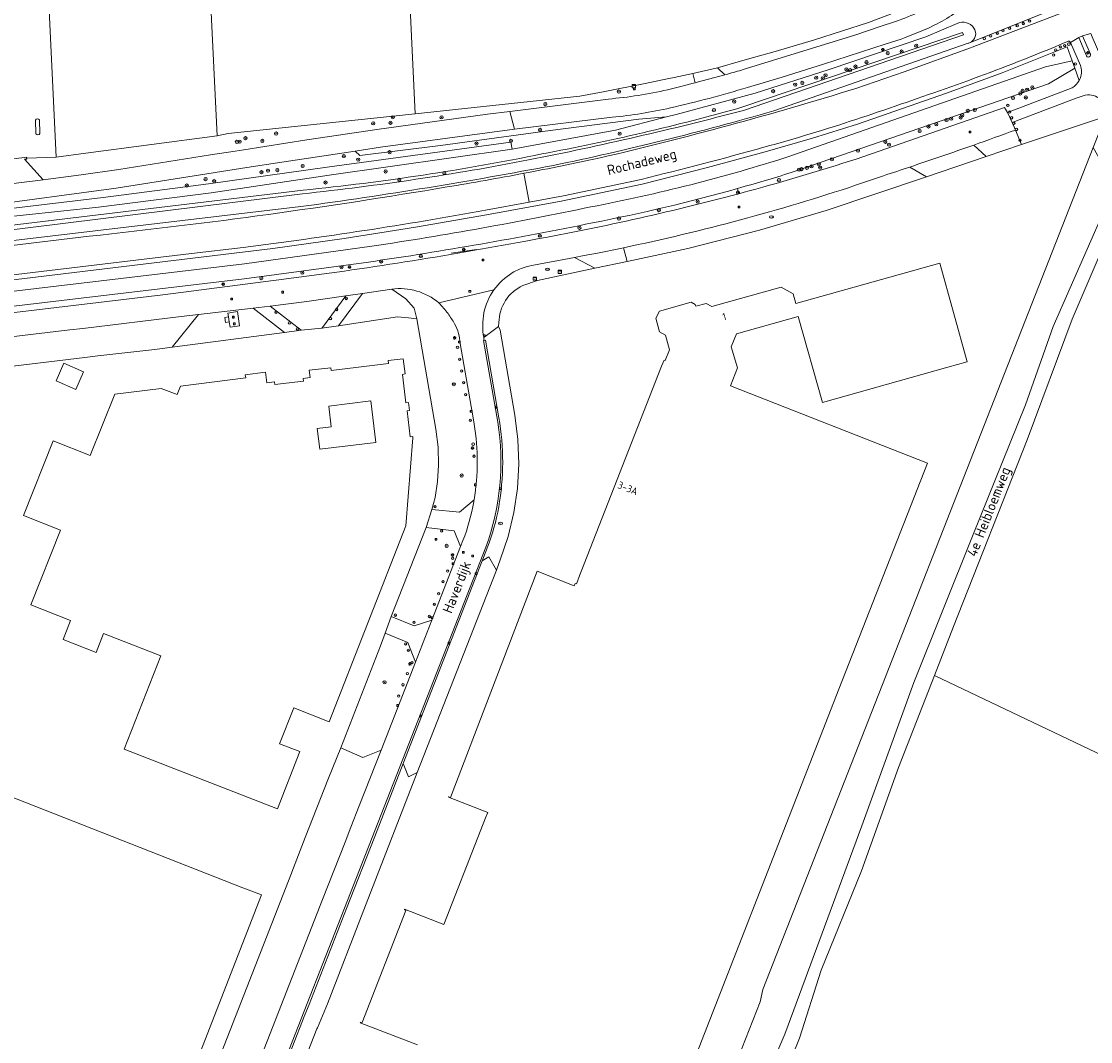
# Model space of a CAD drawing. Header units: metres. Extents: x 168032 to 180145, y 382923 to 399665.
# Tile 6 of 256: x 177792 to 178059, y 384658 to 384913. Entities that reach past the tile are written whole.
import ezdxf
from ezdxf.enums import TextEntityAlignment as Align

# ---------------------------------------------------------------- set-up
doc = ezdxf.new("R2010")
doc.units = ezdxf.units.M
doc.layers.get('0').update_dxf_attribs({"color": 8, "lineweight": 18})
for name, color, linetype, lineweight in [('B-WE-GR-BEPLANTING_CULTUUR_BODEMBEDEKKER-GV', 8, 'Continuous', 18), ('B-WE-GR-BEPLANTING_CULTUUR_BOSPLANTSOEN-GV', 8, 'Continuous', 18), ('B-WE-GR-BEPLANTING_CULTUUR_HEESTERS-GV', 8, 'Continuous', 18), ('B-WE-GR-BOOM-S', 8, 'Continuous', 18), ('B-WE-GR-BOS_GEMENGD-GV', 8, 'Continuous', 18), ('B-WE-GR-BOS_NAALD-GV', 8, 'Continuous', 18), ('B-WE-GR-BOUWLAND-GV', 8, 'Continuous', 18), ('B-WE-IE-TERREINAFSCHEIDING_KUNSTMATIG_HEKWERK-G', 8, 'IE-TERREINAFSCHEIDING-KUNSTMATIG', 18), ('B-WE-KL-DATA-S', 8, 'Continuous', 18), ('B-WE-KL-ET_KAST-S', 8, 'Continuous', 18), ('B-WE-KL-ET_LS_OV_LICHTMAST-S', 8, 'Continuous', 18), ('B-WE-KL-WATER-S', 8, 'Continuous', 18), ('B-WE-OG-BEBOUWING-GV', 8, 'Continuous', 18), ('B-WE-OG-BEBOUWING-T18', 8, 'Continuous', 18), ('B-WE-OG-TERREIN_CULTUURSCHEIDING-GV', 8, 'Continuous', 18), ('B-WE-OG-TERREIN_ERF-GV', 8, 'Continuous', 18), ('B-WE-OG-TOPOGRAFIE-T18', 8, 'Continuous', 18), ('B-WE-OG-WATER_GREPPEL-GV', 8, 'Continuous', 18), ('B-WE-RI-GWA_KOLK-S', 8, 'Continuous', 18), ('B-WE-RI-GWA_RIOOLPUT-S', 8, 'Continuous', 18), ('B-WE-VH-VERHARDING_ASFALT-GV', 8, 'Continuous', 18), ('B-WE-VH-VERHARDING_BETON-GV', 8, 'Continuous', 18), ('B-WE-VH-VERHARDING_BETONSTRAATSTEEN-GV', 8, 'Continuous', 18), ('B-WE-VH-VERHARDING_FUNDERING_ZAND-GV', 8, 'Continuous', 18), ('B-WE-VW-AFSLUITPAAL-S', 8, 'Continuous', 18)]:
    doc.layers.add(name, color=color, linetype=linetype, lineweight=lineweight)
doc.styles.add('NLCS-ISO', font='NLCS-ISO.ttf')
doc.styles.add('NLCS-ISO-M200-T18', font='NLCS-ISO.ttf', dxfattribs={"height": 0.36})
doc.linetypes.add('IE-TERREINAFSCHEIDING-KUNSTMATIG', pattern='A,4,[82,NLCS.SHX,S=0.75,R=90,X=0,Y=0],4,-2', length=10)

# ---------------------------------------------------------------- blocks, each defined once
blk = doc.blocks.new('SKL-DATA_SIGNAAL_CAIKAST-SO')
at = {"color": 0, "linetype": 'ByBlock', "lineweight": 18}
for points in [[(-2, 2), (2, 2), (2, 1.68), (-2, 1.68)], [(-2, 1.52), (2, 1.52), (2, -2), (-2, -2)]]:
    blk.add_lwpolyline(points, close=True, dxfattribs=at)
at = {"color": 0, "linetype": 'ByBlock', "lineweight": 18, "style": 'NLCS-ISO'}
blk.add_text('cai', height=1.5, dxfattribs=at).set_placement((0, 0), align=Align.MIDDLE_CENTER)
blk = doc.blocks.new('SKL-ET_KAST_ELEKTRA-SO')
at = {"color": 0, "linetype": 'ByBlock', "lineweight": 18}
for points in [[(-2, 2), (2, 2), (2, 1.68), (-2, 1.68)], [(-2, 1.52), (2, 1.52), (2, -2), (-2, -2)]]:
    blk.add_lwpolyline(points, close=True, dxfattribs=at)
at = {"color": 0, "linetype": 'ByBlock', "lineweight": 18, "style": 'NLCS-ISO'}
blk.add_text('et', height=1.5, dxfattribs=at).set_placement((0, 0), align=Align.MIDDLE_CENTER)
blk = doc.blocks.new('SKL-ET_OV_LICHTMAST-SO')
at = {"color": 0, "linetype": 'ByBlock', "lineweight": 18}
for points in [[(-1.2, 0), (-2, 0)], [(-1.4, 1.4), (-0.9, 0.9)], [(0, 2), (0, 1.2)], [(0.9, 0.9), (1.4, 1.4)], [(2, 0), (1.2, 0)], [(-1.4, -1.4), (-0.9, -0.9)], [(0, -1.2), (0, -2)], [(0.9, -0.9), (1.4, -1.4)]]:
    blk.add_lwpolyline(points, dxfattribs=at)
blk.add_circle((0, 0), 1, dxfattribs=at)
blk = doc.blocks.new('SVW-AFSLUITPAAL-SO')
at = {"lineweight": 18}
blk.add_circle((0, 0), 1.5, dxfattribs=at)
at = {"lineweight": 18, "style": 'NLCS-ISO'}
blk.add_text('af', height=1.8, dxfattribs=at).set_placement((0, 0), align=Align.MIDDLE_CENTER)
blk = doc.blocks.new('SRI-KOLK-SO')
at = {"color": 0, "linetype": 'ByBlock', "lineweight": 18}
blk.add_lwpolyline([(-1.125, -1.125), (1.125, -1.125), (1.125, 1.125), (-1.125, 1.125)], close=True, dxfattribs=at)
at = {"color": 0, "linetype": 'ByBlock', "lineweight": 18, "style": 'NLCS-ISO'}
blk.add_text('k', height=1.5, dxfattribs=at).set_placement((0, 0), align=Align.MIDDLE_CENTER)
blk = doc.blocks.new('SKL-WATER_BRANDKRAAN_BRANDPUT-SO')
at = {"color": 0, "linetype": 'ByBlock', "lineweight": 18}
blk.add_ellipse((0, 0), major_axis=(2.5, 0), ratio=0.54, dxfattribs=at)
at = {"color": 0, "linetype": 'ByBlock', "lineweight": 18, "style": 'NLCS-ISO'}
blk.add_text('bk', height=1.5, dxfattribs=at).set_placement((0.2, 0), align=Align.MIDDLE_CENTER)
blk = doc.blocks.new('SRI-PUT_INSPECTIEPUT_RIOOLPUT-SO')
at = {"color": 0, "linetype": 'ByBlock', "lineweight": 18}
blk.add_lwpolyline([(-1.1, -1.1), (1.1, -1.1), (1.1, 1.1), (-1.1, 1.1)], close=True, dxfattribs=at)
at = {"color": 0, "linetype": 'ByBlock', "lineweight": 18, "style": 'NLCS-ISO'}
blk.add_text('r', height=1.5, dxfattribs=at).set_placement((0, 0.3), align=Align.MIDDLE_CENTER)
blk = doc.blocks.new('SGR-BOOM_01-SO')
at = {"linetype": 'ByBlock', "lineweight": 18}
h = blk.add_hatch(color=0, dxfattribs=at)
h.dxf.hatch_style = 1
edge = h.paths.add_edge_path()
edge.add_arc((0, 0), 0.25, 0, 360)
at = {"color": 0, "linetype": 'ByBlock', "lineweight": 18}
for radius in [2, 0.25]:
    blk.add_circle((0, 0), radius, dxfattribs=at)

msp = doc.modelspace()

# ---------------------------------------------------------------- linework, layer by layer
at = {"layer": 'B-WE-GR-BEPLANTING_CULTUUR_BODEMBEDEKKER-GV', "flags": 128}
for points in [[(177877.034, 384844.971), (177872.838, 384844.351), (177867, 384836.484), (177866.848, 384836.279), (177871.05, 384836.908)], [(177854.004, 384841.828), (177849.771, 384841.323), (177857.556, 384835.253), (177861.733, 384835.8)], [(177901.474, 384781.888), (177899.856, 384785.826), (177892.852, 384786.579), (177884.18, 384764.406), (177889.894, 384762.133), (177894.294, 384763.528)], [(177890.208, 384753.079), (177888.283, 384757.939), (177882.619, 384760.266), (177881.457, 384757.154), (177871.588, 384731.656), (177877.1, 384729.326), (177881.62, 384731.119)]]:
    msp.add_lwpolyline(points, close=True, dxfattribs=at)
at = {"layer": 'B-WE-GR-BEPLANTING_CULTUUR_BODEMBEDEKKER-GV'}
for points in [[(177896.037, 384842.612, 0.2114372), (177884.282, 384846.043)], [(177898.321, 384839.927, 0.0374062), (177896.037, 384842.612)], [(177899.96, 384837.362, 0.0314449), (177898.321, 384839.927)], [(177901.35, 384832.512, 0.1145655), (177899.96, 384837.362)], [(177904.815, 384793.528, 0.0823825), (177904.853, 384812.358)]]:
    msp.add_lwpolyline(points, format="xyb", dxfattribs=at)
at = {"layer": 'B-WE-GR-BEPLANTING_CULTUUR_BODEMBEDEKKER-GV', "flags": 128}
for points in [[(177884.282, 384846.043), (177887.843, 384843.597), (177889.9, 384841.265), (177890.57, 384838.6), (177895.272, 384811.14), (177895.833, 384806.649), (177895.964, 384802.126), (177895.7, 384798.112), (177895.097, 384794.135), (177894.257, 384791.094), (177901.195, 384790.448), (177904.815, 384793.528)], [(177904.853, 384812.358), (177904.66, 384813.471), (177901.35, 384832.512)]]:
    msp.add_lwpolyline(points, dxfattribs=at)
at = {"layer": 'B-WE-GR-BEPLANTING_CULTUUR_BOSPLANTSOEN-GV', "flags": 128}
for points in [[(178025.289, 384912.282), (178017.442, 384908.964), (177993.101, 384900.689), (177974.912, 384894.857), (177955.213, 384889.587), (177952.813, 384888.966), (177940.107, 384885.677), (177914.339, 384880.931), (177868.662, 384874.432), (177839.314, 384870.013), (177811.234, 384866.449), (177782.977, 384863.49), (177689.751, 384852.822), (177650.684, 384848.224)], [(177972.026, 384890.605), (178026.837, 384909.435), (178026.543, 384909.976), (177971.843, 384891.456)], [(177971.843, 384891.456), (178026.543, 384909.976), (178026.837, 384909.435), (177972.026, 384890.605)], [(177979.532, 384890.478), (178028.028, 384907.329)], [(178055.7, 384898.09), (178054.57, 384901.144), (178047.979, 384897.241), (177983.836, 384875.098)], [(178037.835, 384890.035), (178053.915, 384896.23)], [(178000.037, 384878.468), (178037.015, 384891.29), (178037.835, 384890.035)], [(177862.224, 384870.714), (177735.071, 384855.399), (177715.062, 384854.494), (177697.869, 384852.126), (177680.578, 384848.363), (177652.574, 384845.411), (177652.717, 384844.422), (177681.301, 384847.434), (177695.998, 384848.149), (177721.713, 384851.261), (177735.051, 384854.073), (177862.03, 384869.816)], [(177862.03, 384869.816), (177735.051, 384854.073), (177721.713, 384851.261), (177695.998, 384848.149), (177681.301, 384847.434), (177652.717, 384844.422), (177652.574, 384845.411), (177680.578, 384848.363), (177697.869, 384852.126), (177715.062, 384854.494), (177735.071, 384855.399), (177862.224, 384870.714)], [(177970.49, 384871.125), (177970.834, 384869.828), (177972.13, 384870.173), (177973.424, 384870.522)], [(177651.566, 384841.767), (177861.661, 384866.613)]]:
    msp.add_lwpolyline(points, dxfattribs=at)
at = {"layer": 'B-WE-GR-BEPLANTING_CULTUUR_BOSPLANTSOEN-GV'}
for points in [[(178029.417, 384911.129, 0.368407), (178025.289, 384912.282)], [(178028.364, 384907.443, 0.478977), (178029.417, 384911.129)], [(178028.028, 384907.329, 0.0356496), (178028.364, 384907.443)], [(178053.915, 384896.23, 0.1429259), (178055.7, 384898.09)], [(177918.402, 384878.241, 0.0158866), (177972.026, 384890.605)], [(177972.026, 384890.605, -0.0158866), (177918.402, 384878.241)], [(177971.843, 384891.456, -0.0225134), (177921.748, 384879.738)], [(177921.748, 384879.738, 0.0225134), (177971.843, 384891.456)], [(177924.6, 384876.885, 0.0192782), (177979.532, 384890.478)], [(177921.748, 384879.738, -0.0251307), (177862.224, 384870.714)], [(177862.224, 384870.714, 0.0251307), (177921.748, 384879.738)], [(177861.661, 384866.613, 0.0132172), (177924.6, 384876.885)], [(177862.03, 384869.816, 0.0216237), (177918.402, 384878.241)], [(177918.402, 384878.241, -0.0216237), (177862.03, 384869.816)], [(177973.424, 384870.522, 0.0114048), (178000.037, 384878.468)], [(177983.836, 384875.098, -0.0077041), (177970.49, 384871.125)]]:
    msp.add_lwpolyline(points, format="xyb", dxfattribs=at)
at = {"layer": 'B-WE-GR-BEPLANTING_CULTUUR_BOSPLANTSOEN-GV', "flags": 128}
msp.add_lwpolyline([(177838.652, 384872.312), (177868.208, 384876.41), (177913.949, 384882.642), (177914.339, 384880.931), (177940.107, 384885.677), (177952.813, 384888.966), (177945.909, 384888.39), (177923.786, 384885.577), (177896.413, 384881.826), (177876.334, 384879.363), (177875.14, 384880.446), (177856.874, 384877.72), (177848.19, 384876.351), (177815.62, 384871.216), (177782.223, 384866.757), (177748.71, 384863.288), (177723.147, 384860.997), (177697.571, 384858.88), (177691.061, 384858.44), (177691.321, 384855.913), (177782.304, 384865.285), (177812.397, 384868.907)], close=True, dxfattribs=at)
at = {"layer": 'B-WE-GR-BEPLANTING_CULTUUR_HEESTERS-GV', "flags": 128}
for points in [[(178056.696, 384894.255), (178054.9, 384893.635), (178039.001, 384887.57), (178039.791, 384885.7), (178041.328, 384882.062), (178056.457, 384887.161), (178062.228, 384889.076), (178064.241, 384889.785)], [(178029.388, 384881.955), (178032.474, 384879.078), (178041.328, 384882.062), (178039.791, 384885.7)], [(177942.103, 384856.354), (177942.992, 384852.953), (177958.15, 384856.19), (177975.96, 384860.731), (177992.63, 384865.65), (178017.62, 384874.072)], [(178006.903, 384874.321), (177999.914, 384871.918)], [(178017.62, 384874.072), (178013.463, 384876.484)], [(177920.64, 384848.18), (177934.937, 384851.233), (177929.862, 384853.938), (177919.656, 384851.979), (177918.032, 384851.667)], [(177917.001, 384846.931), (177920.64, 384848.18)], [(177907.216, 384833.987), (177910.892, 384836.738), (177911.029, 384837.702)]]:
    msp.add_lwpolyline(points, dxfattribs=at)
at = {"layer": 'B-WE-GR-BEPLANTING_CULTUUR_HEESTERS-GV'}
for points in [[(178060.615, 384893.635, 0.2494856), (178056.696, 384894.255)], [(178039.791, 384885.7, -0.002975), (178029.388, 384881.955)], [(178013.463, 384876.484, -0.0019687), (178006.903, 384874.321)], [(177999.914, 384871.918, -0.0286737), (177942.103, 384856.354)], [(177914.317, 384850.078, 0.0892059), (177909.728, 384845.846)], [(177918.032, 384851.667, 0.0764708), (177914.317, 384850.078)], [(177909.728, 384845.846, 0.1023906), (177907.28, 384840.106)], [(177911.029, 384837.702, -0.2935104), (177917.001, 384846.931)], [(177907.28, 384840.106, 0.0813855), (177907.216, 384833.987)]]:
    msp.add_lwpolyline(points, format="xyb", dxfattribs=at)
at = {"layer": 'B-WE-GR-BEPLANTING_CULTUUR_HEESTERS-GV', "flags": 128}
for points in [[(177884.282, 384846.043), (177877.034, 384844.971), (177871.05, 384836.908), (177885.696, 384839.101), (177888.45, 384838.905), (177890.457, 384838.616), (177890.57, 384838.6), (177889.9, 384841.265), (177887.843, 384843.597)], [(177849.771, 384841.323), (177836.092, 384839.692), (177829.533, 384831.579), (177857.556, 384835.253)], [(177843.792, 384837.849), (177842.823, 384837.723), (177842.649, 384838.934), (177843.602, 384839.098), (177843.451, 384840.087), (177845.836, 384840.429), (177846.37, 384836.867), (177843.993, 384836.527)], [(177910.403, 384776.011), (177908.52, 384779.284), (177906.877, 384778.323), (177887.166, 384727.813), (177888.469, 384724.469), (177890.653, 384725.529)]]:
    msp.add_lwpolyline(points, close=True, dxfattribs=at)
at = {"layer": 'B-WE-GR-BOS_GEMENGD-GV', "flags": 128}
msp.add_lwpolyline([(177793.983, 385018.614), (177793.069, 385038.002), (177718.326, 385033.07), (177685.3, 385031.118), (177667.334, 385029.848), (177652.379, 385028.445), (177603.498, 385024.259), (177574.451, 385021.984), (177575.162, 385005.047), (177582.665, 384853.971), (177691.396, 384866.903), (177693.255, 384867.098), (177717.012, 384869.823), (177767.126, 384875.573), (177788.728, 384878.163), (177788.703, 384878.376), (177789.26, 384878.442), (177792.71, 384878.844), (177793.238, 384878.906), (177793.263, 384878.695), (177800.627, 384878.93)], close=True, dxfattribs=at)
at = {"layer": 'B-WE-GR-BOS_GEMENGD-GV'}
for points in [[(177795.457, 384888.199, -0.4839392), (177796.488, 384888.23)], [(177796.591, 384884.799, -0.4849091), (177795.56, 384884.775)]]:
    msp.add_lwpolyline(points, format="xyb", dxfattribs=at)
at = {"layer": 'B-WE-GR-BOS_GEMENGD-GV', "flags": 128}
for points in [[(177795.56, 384884.775), (177795.457, 384888.199)], [(177796.488, 384888.23), (177796.591, 384884.799)], [(177887.754, 384419.945), (177891.844, 384430.253), (177897.522, 384444.121), (177901.068, 384452.817), (177907.236, 384468.343), (177915.249, 384489.33), (177921.048, 384507.192), (177933.717, 384537.75), (177945.897, 384568.667), (177956.416, 384593.529), (177966.277, 384617.757), (177974.697, 384642.612), (177982.298, 384660.318), (178001.497, 384712.284), (178014.464, 384747.971), (178029.069, 384784.463), (178042.311, 384817.185), (178049.199, 384836.722), (178061.886, 384865.659), (178065.04, 384870.87), (178059.121, 384881.343), (177976.816, 384671.431), (177976.124, 384668.415), (177878.332, 384419.397)], [(178069.861, 384875.487), (178067.69, 384870.06), (178067.452, 384870.133), (178053.903, 384838.537), (178042.729, 384808.434), (178024.314, 384761.903), (178019.578, 384749.735), (178100.068, 384711.388), (178191.885, 384664.867), (178242.182, 384681.432), (178255.266, 384715.629)]]:
    msp.add_lwpolyline(points, dxfattribs=at)
at = {"layer": 'B-WE-GR-BOS_NAALD-GV', "flags": 128}
msp.add_lwpolyline([(178100.068, 384711.388), (178019.578, 384749.735), (178010.634, 384726.755), (178001.369, 384700.994), (177991.346, 384676.273), (177985.94, 384659.33), (177976.264, 384635.188), (177973.895, 384629.651), (177977.476, 384625.175), (178052.592, 384590.535)], close=True, dxfattribs=at)
at = {"layer": 'B-WE-GR-BOUWLAND-GV', "flags": 128}
msp.add_lwpolyline([(177833.106, 384962.886), (177829.244, 385039.139), (177821.505, 385038.917), (177793.069, 385038.002), (177793.983, 385018.614), (177800.627, 384878.93), (177808.075, 384879.937), (177840.78, 384884.292), (177837.45, 384952.596)], close=True, dxfattribs=at)
at = {"layer": 'B-WE-IE-TERREINAFSCHEIDING_KUNSTMATIG_HEKWERK-G', "flags": 128}
for points in [[(177793.983, 385018.614), (177800.627, 384878.93)], [(177974.505, 384903.751), (177979.851, 384905.253), (177989.672, 384908.163), (178003.16, 384912.546)], [(177971.246, 384902.836), (177974.505, 384903.751)], [(177965.469, 384901.213), (177971.246, 384902.836)], [(177947.451, 384897.314), (177953.394, 384898.511)], [(177953.394, 384898.511), (177954.703, 384898.775), (177959.373, 384899.828)], [(177931.189, 384894.165), (177937.023, 384895.214), (177947.451, 384897.314)], [(177931.189, 384894.165), (177890.109, 384889.778)], [(177659.862, 384134.894), (177817.057, 384073.602), (177850.832, 384070.409), (177851.042, 384072.395), (177836.182, 384163.17), (177833.261, 384172.761), (177792.894, 384188.224), (177788.544, 384189.89), (177801.869, 384224.315), (177814.487, 384256.385), (177878.332, 384419.397), (177976.124, 384668.415), (177976.816, 384671.431), (178059.121, 384881.343), (178062.228, 384889.076)], [(178056.457, 384887.161), (178062.228, 384889.076)], [(178041.328, 384882.062), (178056.457, 384887.161)], [(177808.075, 384879.937), (177840.78, 384884.292)], [(178032.474, 384879.078), (178041.328, 384882.062)], [(178017.62, 384874.072), (178032.474, 384879.078)], [(177942.992, 384852.953), (177958.15, 384856.19), (177975.96, 384860.731), (177992.63, 384865.65), (178017.62, 384874.072)], [(177899.104, 384854.979), (177905.429, 384855.954)], [(177934.937, 384851.233), (177942.992, 384852.953)], [(177920.64, 384848.18), (177934.937, 384851.233)]]:
    msp.add_lwpolyline(points, dxfattribs=at)
at = {"layer": 'B-WE-OG-BEBOUWING-GV', "flags": 128}
msp.add_lwpolyline([(177951.826, 384633.647), (177995.75, 384746.35), (178017.85, 384802.65), (177968.71, 384821.93), (177970.47, 384826.42), (177968.9, 384831.64), (177970.25, 384834.93), (177985.64, 384839.24), (177991.66, 384817.77), (178022.966, 384826.594), (178027.781, 384827.94), (178020.921, 384852.481), (177985.051, 384842.471), (177984.39, 384844.841), (177981.41, 384846.521), (177964.061, 384841.681), (177962.67, 384842.46), (177960.11, 384841.761), (177959.92, 384842.231), (177958.92, 384842.751), (177951.08, 384840.511), (177950.14, 384838.791), (177951.011, 384835.431), (177952.521, 384834.551), (177953.521, 384830.94), (177952.471, 384828.271), (177952.17, 384828.371), (177951.574, 384826.847), (177930.784, 384773.699), (177930.685, 384773.447), (177930.35, 384772.591), (177930.061, 384772.691), (177929.801, 384772.091), (177920.51, 384775.721), (177898.943, 384719.344), (177898.488, 384719.516), (177898.44, 384719.374), (177908.218, 384715.549), (177907.94, 384714.839), (177907.862, 384714.64), (177897.296, 384687.629), (177887.516, 384691.451), (177887.462, 384691.29), (177887.78, 384691.126), (177876.954, 384663.192), (177876.523, 384663.344), (177876.455, 384663.158), (177890.733, 384657.643)], dxfattribs=at)
for points in [[(177887.782, 384787.073), (177889.577, 384809.003), (177889.545, 384809.331), (177888.9, 384809.253), (177888.121, 384815.676), (177888.756, 384815.753), (177888.491, 384817.748), (177887.818, 384817.661), (177886.951, 384824.802), (177887.636, 384824.886), (177887.172, 384828.659), (177883.397, 384828.211), (177883.482, 384827.513), (177869.193, 384825.769), (177869.102, 384826.435), (177863.708, 384825.814), (177863.93, 384824.01), (177862.182, 384823.795), (177862.265, 384823.089), (177855.119, 384822.237), (177855.043, 384822.944), (177853.178, 384822.724), (177852.857, 384825.339), (177847.786, 384824.71), (177847.922, 384823.927), (177831.636, 384821.87), (177830.828, 384819.749), (177826.847, 384821.301), (177815.228, 384819.873), (177809.12, 384804.545), (177799.886, 384808.225), (177792.475, 384789.627), (177801.709, 384785.947), (177794.293, 384767.338), (177804.22, 384763.45), (177802.353, 384758.683), (177810.594, 384755.456), (177812.461, 384760.223), (177826.717, 384754.641), (177817.611, 384731.382), (177855.776, 384716.454), (177861.389, 384730.754), (177856.352, 384732.728), (177859.852, 384741.669), (177868.673, 384738.215)], [(177868.603, 384816.905), (177879.085, 384818.188), (177880.35, 384807.845), (177866.373, 384806.135), (177865.744, 384811.277), (177869.169, 384811.696)]]:
    msp.add_lwpolyline(points, close=True, dxfattribs=at)
at = {"layer": 'B-WE-OG-TERREIN_CULTUURSCHEIDING-GV', "flags": 128}
for points in [[(178028.364, 384907.443), (178049.786, 384915.99), (178046.375, 384923.64)], [(178018.148, 384916.229), (178016.534, 384917.668), (178012.12, 384915.876), (178003.16, 384912.546), (177989.672, 384908.163), (177979.851, 384905.253), (177974.505, 384903.751), (177971.246, 384902.836), (177965.469, 384901.213), (177967.341, 384899.468), (177967.679, 384899.563), (177968.018, 384899.656)], [(178000, 384896.069), (178012.03, 384900.24), (178028.534, 384906.198), (178029.01, 384906.37), (178050.133, 384914.417)], [(178050.317, 384914.799), (178049.786, 384915.99), (178028.364, 384907.443)], [(177952.813, 384888.966), (177955.213, 384889.587), (177974.912, 384894.857), (177993.101, 384900.689), (178017.442, 384908.964), (178025.289, 384912.282)], [(177971.936, 384900.76), (177999.747, 384909.361), (178006.021, 384911.49)], [(178019.653, 384911.891), (178018.248, 384911.212), (178016.829, 384910.563), (178012.121, 384908.659), (178011.309, 384908.368), (178007.294, 384907.081), (177991.94, 384902.16), (177984.811, 384899.875), (177982.484, 384899.154), (177972.972, 384896.331)], [(177487.993, 384802.609), (177484.58, 384802.159), (177484.789, 384800.804), (177492.376, 384802.121), (177496.481, 384802.833), (177543.262, 384813.379), (177580.29, 384821.456), (177585.66, 384822.63), (177595.984, 384824.886), (177596.662, 384824.999), (177854.639, 384856.178), (177872.437, 384858.674), (177890.191, 384861.456), (177907.896, 384864.522), (177926.527, 384867.978), (177946.733, 384872.226), (177963.024, 384876.37), (177977.41, 384880.25), (177989.197, 384883.657), (178000.405, 384887.205), (178022.626, 384894.86), (178036.451, 384899.936), (178052.658, 384906.424), (178053.896, 384902.966)], [(177983.325, 384879.1), (178047.284, 384901.487), (178053.896, 384902.966), (178052.658, 384906.424), (178036.451, 384899.936), (178022.626, 384894.86), (178000.405, 384887.205), (177989.197, 384883.657), (177977.41, 384880.25), (177963.024, 384876.37), (177946.733, 384872.226), (177926.527, 384867.978), (177907.896, 384864.522), (177890.191, 384861.456), (177872.437, 384858.674), (177854.639, 384856.178), (177596.662, 384824.999), (177595.984, 384824.886), (177585.66, 384822.63), (177586.099, 384820.75), (177605.914, 384823.465), (177696.837, 384834.491), (177847.56, 384852.364), (177879.342, 384856.752)], [(178028.028, 384907.329), (177979.532, 384890.478)], [(178055.965, 384901.828), (178053.474, 384907.556)], [(178053.896, 384902.966), (178054.57, 384901.144), (178055.7, 384898.09)], [(177953.037, 384895.74), (177955.666, 384896.392), (177958.292, 384897.059), (177959.109, 384897.269), (177959.926, 384897.481), (177959.373, 384899.828), (177954.703, 384898.775), (177953.394, 384898.511), (177947.451, 384897.314), (177937.023, 384895.214), (177931.189, 384894.165), (177890.109, 384889.778), (177843.548, 384884.806), (177840.78, 384884.292), (177808.075, 384879.937), (177800.627, 384878.93), (177793.263, 384878.695), (177793.289, 384878.469), (177792.761, 384878.407), (177797.405, 384873.297), (177806.857, 384874.562), (177816.301, 384875.891), (177839.127, 384879.49), (177845.25, 384880.456), (177847.406, 384880.796), (177863.125, 384883.275), (177880.545, 384885.86), (177908.205, 384889.617), (177913.771, 384890.321)], [(177913.771, 384890.321), (177938.335, 384893.43)], [(177939.229, 384888.915), (177914.861, 384885.886), (177881.486, 384881.393), (177875.14, 384880.446), (177876.334, 384879.363), (177896.413, 384881.826), (177923.786, 384885.577), (177945.909, 384888.39), (177952.813, 384888.966)], [(177946.462, 384873.395), (177927.118, 384869.317), (177918.557, 384867.725), (177907.684, 384865.703)], [(177970.834, 384869.828), (177970.49, 384871.125)], [(177861.661, 384866.613), (177651.566, 384841.767), (177639.049, 384842.161), (177629.588, 384842.409), (177624.432, 384842.503), (177612.502, 384840.876), (177612.515, 384840.012)], [(177612.159, 384839.618), (177624.848, 384841.348), (177651.471, 384840.739), (177655.316, 384840.754), (177808.875, 384859.235)], [(177847.233, 384856.434), (177834.41, 384854.9), (177719.796, 384841.191), (177605.182, 384827.481)], [(177878.504, 384852.785), (177847.492, 384848.569), (177697.541, 384830.863), (177606.387, 384820.018)], [(177561.398, 384812.919), (177578.125, 384814.98), (177827.255, 384844.595), (177857.355, 384848.495)]]:
    msp.add_lwpolyline(points, dxfattribs=at)
at = {"layer": 'B-WE-OG-TERREIN_CULTUURSCHEIDING-GV'}
for points in [[(178028.812, 384917.991, -0.0648235), (178019.653, 384911.891)], [(178006.021, 384911.49, 0.0408058), (178018.148, 384916.229)], [(178025.289, 384912.282, -0.368407), (178029.417, 384911.129)], [(178029.417, 384911.129, -0.478977), (178028.364, 384907.443)], [(178028.364, 384907.443, -0.0356496), (178028.028, 384907.329)], [(178052.73, 384907.745, -0.0042625), (178044.673, 384904.421)], [(178053.474, 384907.556, 0.4445686), (178052.73, 384907.745)], [(178044.673, 384904.421, -0.0117915), (178022.224, 384895.991)], [(177968.018, 384899.656, 0.0020249), (177971.936, 384900.76)], [(178055.967, 384898.707, 0.1723808), (178055.965, 384901.828)], [(178055.7, 384898.09, 0.036814), (178055.967, 384898.707)], [(177936.252, 384878.773, 0.017907), (178000, 384896.069)], [(177938.335, 384893.43, 0.0341359), (177953.037, 384895.74)], [(177972.972, 384896.331, -0.0190396), (177953.753, 384891.221)], [(178022.224, 384895.991, -0.0044588), (178000.028, 384888.344)], [(177979.532, 384890.478, -0.0192782), (177924.6, 384876.885)], [(177953.753, 384891.221, -0.034411), (177939.229, 384888.915)], [(178000.028, 384888.344, -0.0125527), (177977.087, 384881.406)], [(177977.087, 384881.406, -0.0071487), (177946.462, 384873.395)], [(177924.6, 384876.885, -0.0132172), (177861.661, 384866.613)], [(177917.21, 384874.913, 0.0059959), (177936.252, 384878.773)], [(177933.937, 384866.538, 0.0299647), (177983.325, 384879.1)], [(177898.082, 384871.513, 0.0060588), (177917.21, 384874.913)], [(177808.875, 384859.235, 0.0155122), (177898.082, 384871.513)], [(177917.703, 384858.018, 0.0206307), (177970.834, 384869.828)], [(177970.49, 384871.125, -0.0206), (177934.371, 384862.563)], [(177879.342, 384856.752, 0.0145393), (177933.937, 384866.538)], [(177907.684, 384865.703, -0.0136709), (177847.233, 384856.434)], [(177934.371, 384862.563, -0.0138182), (177878.504, 384852.785)], [(177857.355, 384848.495, 0.014499), (177917.703, 384858.018)]]:
    msp.add_lwpolyline(points, format="xyb", dxfattribs=at)
at = {"layer": 'B-WE-OG-TERREIN_ERF-GV', "flags": 128}
for points in [[(177927.493, 384993.109), (177911.096, 385006.021), (177904.086, 385011.946), (177904.571, 385012.478), (177904.918, 385012.858), (177901.101, 385016.009), (177900.813, 385015.664), (177900.655, 385015.474), (177869.214, 385041.316), (177858.198, 385042.019), (177833.534, 385040.791), (177829.244, 385039.139), (177833.106, 384962.886), (177837.45, 384952.596), (177840.78, 384884.292), (177843.548, 384884.806), (177890.109, 384889.778), (177887.739, 384940.795)], [(177966.658, 384960.279), (177959.982, 384965.872), (177927.493, 384993.109), (177887.739, 384940.795), (177890.109, 384889.778), (177931.189, 384894.165), (177937.023, 384895.214), (177947.451, 384897.314), (177953.394, 384898.511), (177954.703, 384898.775), (177959.373, 384899.828), (177965.469, 384901.213), (177971.246, 384902.836), (177974.505, 384903.751), (177979.851, 384905.253), (177989.672, 384908.163), (178003.16, 384912.546), (178012.12, 384915.876), (178016.534, 384917.668), (178016.239, 384917.917), (177986.704, 384942.824), (177978.027, 384950.755)], [(177799.886, 384808.225), (177809.12, 384804.545), (177815.228, 384819.873), (177826.847, 384821.301), (177830.828, 384819.749), (177831.636, 384821.87), (177847.922, 384823.927), (177847.786, 384824.71), (177852.857, 384825.339), (177853.178, 384822.724), (177855.043, 384822.944), (177855.119, 384822.237), (177862.265, 384823.089), (177862.182, 384823.795), (177863.93, 384824.01), (177863.708, 384825.814), (177869.102, 384826.435), (177869.193, 384825.769), (177883.482, 384827.513), (177883.397, 384828.211), (177887.172, 384828.659), (177887.636, 384824.886), (177886.951, 384824.802), (177887.818, 384817.661), (177888.491, 384817.748), (177888.756, 384815.753), (177888.121, 384815.676), (177888.9, 384809.253), (177889.545, 384809.331), (177889.577, 384809.003), (177887.782, 384787.073), (177868.673, 384738.215), (177859.852, 384741.669), (177856.352, 384732.728), (177861.389, 384730.754), (177855.776, 384716.454), (177817.611, 384731.382), (177826.717, 384754.641), (177812.461, 384760.223), (177810.594, 384755.456), (177802.353, 384758.683), (177804.22, 384763.45), (177794.293, 384767.338), (177801.709, 384785.947), (177792.475, 384789.627)], [(177800.608, 384823.142), (177802.518, 384827.546), (177807.472, 384825.397), (177805.563, 384820.994)], [(177868.603, 384816.905), (177869.169, 384811.696), (177865.744, 384811.277), (177866.373, 384806.135), (177880.35, 384807.845), (177879.085, 384818.188)], [(177779.164, 384723.446), (177847.193, 384696.83), (177851.851, 384695.012), (177828.937, 384636.332), (177829.274, 384636.2), (177823.077, 384620.329), (177816.604, 384622.857), (177818.061, 384626.589), (177798.611, 384634.184), (177784.53, 384639.682), (177779.081, 384625.728), (177746.013, 384638.641), (177751.46, 384652.596), (177753.278, 384657.254)]]:
    msp.add_lwpolyline(points, close=True, dxfattribs=at)
for points in [[(178059.121, 384881.343), (178062.228, 384889.076), (178056.457, 384887.161), (178041.328, 384882.062), (178032.474, 384879.078), (178017.62, 384874.072), (177992.63, 384865.65), (177975.96, 384860.731), (177958.15, 384856.19), (177942.992, 384852.953), (177934.937, 384851.233), (177920.64, 384848.18), (177917.001, 384846.931)], [(177878.332, 384419.397), (177976.124, 384668.415), (177976.816, 384671.431), (178059.121, 384881.343)], [(177890.733, 384657.643), (177876.455, 384663.158), (177876.523, 384663.344), (177876.954, 384663.192), (177887.78, 384691.126), (177887.462, 384691.29), (177887.516, 384691.451), (177897.296, 384687.629), (177907.862, 384714.64), (177907.94, 384714.839), (177908.218, 384715.549), (177898.44, 384719.374), (177898.488, 384719.516), (177898.943, 384719.344), (177920.51, 384775.721), (177929.801, 384772.091), (177930.061, 384772.691), (177930.35, 384772.591), (177930.685, 384773.447), (177930.784, 384773.699), (177951.574, 384826.847), (177952.17, 384828.371), (177952.471, 384828.271), (177953.521, 384830.94), (177952.521, 384834.551), (177951.011, 384835.431), (177950.14, 384838.791), (177951.08, 384840.511), (177958.92, 384842.751), (177959.92, 384842.231), (177960.11, 384841.761), (177962.67, 384842.46), (177964.061, 384841.681), (177981.41, 384846.521), (177984.39, 384844.841), (177985.051, 384842.471), (178020.921, 384852.481), (178027.781, 384827.94), (178022.966, 384826.594), (177991.66, 384817.77), (177985.64, 384839.24), (177970.25, 384834.93), (177968.9, 384831.64), (177970.47, 384826.42), (177968.71, 384821.93), (178017.85, 384802.65), (177995.75, 384746.35), (177951.826, 384633.647)], [(177820.284, 384600.525), (177859.294, 384700.467), (177859.383, 384700.7), (177862.69, 384709.365), (177868.561, 384724.123), (177871.588, 384731.656), (177881.457, 384757.154), (177882.619, 384760.266), (177884.18, 384764.406), (177892.852, 384786.579), (177894.257, 384791.094), (177895.097, 384794.135), (177895.7, 384798.112), (177895.964, 384802.126), (177895.833, 384806.649), (177895.272, 384811.14), (177890.57, 384838.6), (177890.457, 384838.616), (177888.45, 384838.905), (177885.696, 384839.101), (177871.05, 384836.908), (177866.848, 384836.279), (177861.733, 384835.8), (177857.556, 384835.253), (177829.533, 384831.579), (177825.219, 384831.014), (177811.012, 384829.402), (177807.807, 384829.017), (177678.022, 384813.409)], [(177911.029, 384837.702), (177910.892, 384836.738), (177911.34, 384835.8), (177914.99, 384814.63), (177915.75, 384808.57), (177915.96, 384802.46), (177915.62, 384796.36), (177914.73, 384790.32), (177913.3, 384784.38), (177911.33, 384778.59), (177910.403, 384776.011), (177890.653, 384725.529), (177877.358, 384691.332), (177868.259, 384667.846), (177865.753, 384661.918), (177865.661, 384661.684), (177854.827, 384634.042)]]:
    msp.add_lwpolyline(points, dxfattribs=at)
at = {"layer": 'B-WE-OG-TERREIN_ERF-GV'}
msp.add_lwpolyline([(177917.001, 384846.931, 0.2935104), (177911.029, 384837.702)], format="xyb", dxfattribs=at)
at = {"layer": 'B-WE-OG-WATER_GREPPEL-GV', "flags": 128}
for points in [[(177983.836, 384875.098), (178047.979, 384897.241), (178054.57, 384901.144), (178053.896, 384902.966), (178047.284, 384901.487), (177983.325, 384879.1)], [(177879.342, 384856.752), (177847.56, 384852.364), (177696.837, 384834.491), (177605.914, 384823.465), (177586.099, 384820.75), (177586.572, 384817.303), (177606.387, 384820.018), (177697.541, 384830.863), (177847.492, 384848.569)], [(177847.492, 384848.569), (177878.504, 384852.785)]]:
    msp.add_lwpolyline(points, dxfattribs=at)
msp.add_lwpolyline([(177782.977, 384863.49), (177811.234, 384866.449), (177839.314, 384870.013), (177868.662, 384874.432), (177914.339, 384880.931), (177913.949, 384882.642), (177868.208, 384876.41), (177838.652, 384872.312), (177812.397, 384868.907), (177782.304, 384865.285), (177691.321, 384855.913), (177686.13, 384855.378), (177676.795, 384854.821), (177649.378, 384852.26), (177607.202, 384847.539), (177607.581, 384845.389), (177607.902, 384843.563), (177650.684, 384848.224), (177689.751, 384852.822)], close=True, dxfattribs=at)
at = {"layer": 'B-WE-OG-WATER_GREPPEL-GV'}
for points in [[(177983.325, 384879.1, -0.0299647), (177933.937, 384866.538)], [(177970.49, 384871.125, 0.0077041), (177983.836, 384875.098)], [(177934.371, 384862.563, 0.0206), (177970.49, 384871.125)], [(177933.937, 384866.538, -0.0145393), (177879.342, 384856.752)], [(177878.504, 384852.785, 0.0138182), (177934.371, 384862.563)]]:
    msp.add_lwpolyline(points, format="xyb", dxfattribs=at)
at = {"layer": 'B-WE-VH-VERHARDING_ASFALT-GV', "flags": 128}
for points in [[(178121.468, 384942.272), (178117.773, 384944.477), (178083.773, 384928.546), (178056.035, 384916.715), (178053.641, 384915.811), (178052.661, 384915.4), (178050.133, 384914.417), (178029.01, 384906.37), (178028.534, 384906.198), (178012.03, 384900.24), (178000, 384896.069)], [(178006.021, 384911.49), (177999.747, 384909.361), (177971.936, 384900.76)], [(177972.972, 384896.331), (177982.484, 384899.154), (177984.811, 384899.875), (177991.94, 384902.16), (178007.294, 384907.081), (178011.309, 384908.368), (178012.121, 384908.659), (178016.829, 384910.563), (178018.248, 384911.212), (178019.653, 384911.891)], [(178053.474, 384907.556), (178055.551, 384908.781), (178056.501, 384909.16), (178058.558, 384909.728)], [(178057.498, 384904.196), (178055.551, 384908.781), (178053.474, 384907.556), (178055.965, 384901.828)], [(178061.84, 384902.24), (178058.898, 384908.952), (178058.558, 384909.728), (178056.501, 384909.16), (178057.575, 384906.669), (178058.463, 384904.609)], [(177968.018, 384899.656), (177967.679, 384899.563), (177967.341, 384899.468), (177966.725, 384899.294), (177966.111, 384899.116), (177963.273, 384898.366), (177960.436, 384897.614), (177960.181, 384897.547), (177959.926, 384897.481), (177959.109, 384897.269), (177958.292, 384897.059), (177955.666, 384896.392), (177953.037, 384895.74)], [(178053.915, 384896.23), (178037.835, 384890.035), (178039.001, 384887.57), (178054.9, 384893.635), (178056.696, 384894.255)], [(177938.335, 384893.43), (177913.771, 384890.321), (177914.861, 384885.886), (177939.229, 384888.915)], [(177782.223, 384866.757), (177815.62, 384871.216), (177848.19, 384876.351), (177856.874, 384877.72), (177875.14, 384880.446), (177881.486, 384881.393), (177914.861, 384885.886), (177913.771, 384890.321), (177908.205, 384889.617), (177880.545, 384885.86), (177863.125, 384883.275), (177847.406, 384880.796), (177845.25, 384880.456), (177839.127, 384879.49), (177816.301, 384875.891), (177806.857, 384874.562), (177797.405, 384873.297), (177790.033, 384872.354)], [(178039.791, 384885.7), (178039.001, 384887.57), (178037.835, 384890.035), (178037.015, 384891.29), (178000.037, 384878.468)], [(177907.684, 384865.703), (177918.557, 384867.725), (177917.21, 384874.913)], [(177917.21, 384874.913), (177918.557, 384867.725), (177927.118, 384869.317), (177946.462, 384873.395)], [(177999.914, 384871.918), (178006.903, 384874.321)], [(177973.424, 384870.522), (177972.13, 384870.173), (177970.834, 384869.828)], [(177808.875, 384859.235), (177655.316, 384840.754), (177579.755, 384832.635), (177577.73, 384832.251), (177491.807, 384821.983), (177488.811, 384821.729), (177489.279, 384817.746), (177489.747, 384813.754), (177526.059, 384818.063), (177533.969, 384819.293), (177541.852, 384820.726), (177577.183, 384827.924), (177586.955, 384829.024)], [(177834.41, 384854.9), (177847.233, 384856.434)], [(177605.182, 384827.481), (177719.796, 384841.191), (177834.41, 384854.9)], [(177918.032, 384851.667), (177919.656, 384851.979), (177929.862, 384853.938)], [(177929.862, 384853.938), (177932.281, 384854.402), (177935.626, 384855.044)], [(177857.355, 384848.495), (177827.255, 384844.595), (177578.125, 384814.98), (177561.398, 384812.919)], [(177564.27, 384807.282), (177565.841, 384807.469), (177655.39, 384818.146), (177661.737, 384818.903), (177677.312, 384820.76), (177682.007, 384821.32), (177804.079, 384835.876), (177807.286, 384836.258), (177831.823, 384839.183), (177836.092, 384839.692), (177849.771, 384841.323), (177854.004, 384841.828), (177863.16, 384842.92), (177872.838, 384844.351), (177877.034, 384844.971), (177884.282, 384846.043)], [(177896.037, 384842.612), (177909.728, 384845.846)], [(177909.728, 384845.846), (177896.037, 384842.612)], [(177901.35, 384832.512), (177904.66, 384813.471), (177904.853, 384812.358)], [(177910.728, 384812.894), (177907.196, 384833.247), (177907.341, 384833.261)], [(177904.815, 384793.528), (177904.773, 384793.286), (177904.731, 384793.044)], [(177902.051, 384783.363), (177901.474, 384781.888), (177894.294, 384763.528), (177890.208, 384753.079), (177881.62, 384731.119), (177876.191, 384717.237), (177874.1, 384711.89), (177872.66, 384708.207), (177867.071, 384693.909), (177830.564, 384600.518), (177824.978, 384586.229), (177823.587, 384582.671), (177817.207, 384566.405), (177822.605, 384564.172), (177907.734, 384781.701)]]:
    msp.add_lwpolyline(points, dxfattribs=at)
at = {"layer": 'B-WE-VH-VERHARDING_ASFALT-GV'}
for points in [[(178019.653, 384911.891, 0.0648235), (178028.812, 384917.991)], [(178018.148, 384916.229, -0.0408058), (178006.021, 384911.49)], [(178044.673, 384904.421, 0.0042625), (178052.73, 384907.745)], [(178052.73, 384907.745, -0.4445686), (178053.474, 384907.556)], [(178022.224, 384895.991, 0.0117915), (178044.673, 384904.421)], [(178058.463, 384904.609, -1.001752), (178057.498, 384904.196)], [(177971.936, 384900.76, -0.0020249), (177968.018, 384899.656)], [(178055.965, 384901.828, -0.1723808), (178055.967, 384898.707)], [(178055.7, 384898.09, -0.1429259), (178053.915, 384896.23)], [(178055.967, 384898.707, -0.036814), (178055.7, 384898.09)], [(178000, 384896.069, -0.017907), (177936.252, 384878.773)], [(177953.037, 384895.74, -0.0341359), (177938.335, 384893.43)], [(177953.753, 384891.221, 0.0190396), (177972.972, 384896.331)], [(178000.028, 384888.344, 0.0044588), (178022.224, 384895.991)], [(178056.696, 384894.255, -0.2494856), (178060.615, 384893.635)], [(177939.229, 384888.915, 0.034411), (177953.753, 384891.221)], [(177977.087, 384881.406, 0.0125527), (178000.028, 384888.344)], [(178029.388, 384881.955, 0.002975), (178039.791, 384885.7)], [(178013.463, 384876.484, 0.0045439), (178029.388, 384881.955)], [(177946.462, 384873.395, 0.0071487), (177977.087, 384881.406)], [(177936.252, 384878.773, -0.0059959), (177917.21, 384874.913)], [(178000.037, 384878.468, -0.0114048), (177973.424, 384870.522)], [(177917.21, 384874.913, -0.0060588), (177898.082, 384871.513)], [(178006.903, 384874.321, 0.0019687), (178013.463, 384876.484)], [(177898.082, 384871.513, -0.0155122), (177808.875, 384859.235)], [(177942.103, 384856.354, 0.0286737), (177999.914, 384871.918)], [(177970.834, 384869.828, -0.0206307), (177917.703, 384858.018)], [(177847.233, 384856.434, 0.0136709), (177907.684, 384865.703)], [(177917.703, 384858.018, -0.014499), (177857.355, 384848.495)], [(177935.626, 384855.044, 0.0034509), (177942.103, 384856.354)], [(177909.728, 384845.846, -0.0892059), (177914.317, 384850.078)], [(177914.317, 384850.078, -0.0764708), (177918.032, 384851.667)], [(177884.282, 384846.043, -0.2114372), (177896.037, 384842.612)], [(177907.28, 384840.106, -0.1023906), (177909.728, 384845.846)], [(177896.037, 384842.612, -0.0374062), (177898.321, 384839.927)], [(177898.321, 384839.927, -0.0314449), (177899.96, 384837.362)], [(177907.216, 384833.987, -0.0813855), (177907.28, 384840.106)], [(177899.96, 384837.362, -0.1145655), (177901.35, 384832.512)], [(177907.341, 384833.261, -0.0125004), (177907.216, 384833.987)], [(177907.734, 384781.701, 0.1271449), (177910.728, 384812.894)], [(177904.853, 384812.358, -0.0823825), (177904.815, 384793.528)], [(177904.731, 384793.044, -0.0481886), (177902.051, 384783.363)]]:
    msp.add_lwpolyline(points, format="xyb", dxfattribs=at)
at = {"layer": 'B-WE-VH-VERHARDING_BETON-GV', "flags": 128}
msp.add_lwpolyline([(177845.836, 384840.429), (177843.451, 384840.087), (177843.602, 384839.098), (177843.792, 384837.849), (177843.993, 384836.527), (177846.37, 384836.867)], close=True, dxfattribs=at)
at = {"layer": 'B-WE-VH-VERHARDING_BETONSTRAATSTEEN-GV', "flags": 128}
for points in [[(178057.575, 384906.669), (178056.501, 384909.16), (178055.551, 384908.781), (178057.498, 384904.196)], [(178058.463, 384904.609), (178057.575, 384906.669)], [(178032.474, 384879.078), (178029.388, 384881.955)], [(178013.463, 384876.484), (178017.62, 384874.072), (178032.474, 384879.078)], [(177935.626, 384855.044), (177932.281, 384854.402), (177929.862, 384853.938), (177934.937, 384851.233), (177942.992, 384852.953), (177942.103, 384856.354)], [(177908.121, 384781.511), (177907.93, 384781.021), (177906.877, 384778.323), (177908.52, 384779.284), (177910.403, 384776.011), (177911.33, 384778.59), (177913.3, 384784.38), (177914.73, 384790.32), (177915.62, 384796.36), (177915.96, 384802.46), (177915.75, 384808.57), (177914.99, 384814.63), (177911.34, 384835.8), (177910.892, 384836.738)], [(177910.892, 384836.738), (177907.216, 384833.987)], [(177911.019, 384813.991), (177907.66, 384833.291), (177907.341, 384833.261), (177907.196, 384833.247), (177910.728, 384812.894)], [(177907.341, 384833.261), (177907.66, 384833.291), (177911.019, 384813.991)], [(177904.731, 384793.044), (177904.773, 384793.286), (177904.815, 384793.528), (177901.195, 384790.448), (177894.257, 384791.094), (177892.852, 384786.579), (177899.856, 384785.826), (177901.474, 384781.888), (177902.051, 384783.363)], [(177907.734, 384781.701), (177822.605, 384564.172), (177823.114, 384563.961), (177834.589, 384593.309), (177835.434, 384595.472), (177852.923, 384640.2), (177862.67, 384665.128)], [(177862.67, 384665.128), (177863.676, 384667.702), (177873.043, 384691.659), (177880.07, 384709.63), (177887.166, 384727.813), (177906.877, 384778.323), (177907.93, 384781.021), (177908.121, 384781.511)]]:
    msp.add_lwpolyline(points, dxfattribs=at)
at = {"layer": 'B-WE-VH-VERHARDING_BETONSTRAATSTEEN-GV'}
for points in [[(178057.498, 384904.196, 1.001752), (178058.463, 384904.609)], [(178029.388, 384881.955, -0.0045439), (178013.463, 384876.484)], [(177942.103, 384856.354, -0.0034509), (177935.626, 384855.044)], [(177907.216, 384833.987, 0.0125004), (177907.341, 384833.261)], [(177910.728, 384812.894, -0.1271449), (177907.734, 384781.701)], [(177910.959, 384791.733, 0.0864197), (177911.019, 384813.991)], [(177911.019, 384813.991, -0.0864197), (177910.959, 384791.733)], [(177902.051, 384783.363, 0.0481886), (177904.731, 384793.044)], [(177908.121, 384781.511, 0.0483295), (177910.959, 384791.733)], [(177910.959, 384791.733, -0.0483295), (177908.121, 384781.511)]]:
    msp.add_lwpolyline(points, format="xyb", dxfattribs=at)
at = {"layer": 'B-WE-VH-VERHARDING_BETONSTRAATSTEEN-GV', "flags": 128}
for points in [[(177966.111, 384899.116), (177966.725, 384899.294), (177967.341, 384899.468), (177965.469, 384901.213), (177959.373, 384899.828), (177959.926, 384897.481), (177960.181, 384897.547), (177960.436, 384897.614), (177963.273, 384898.366)], [(177872.838, 384844.351), (177863.16, 384842.92), (177854.004, 384841.828), (177861.733, 384835.8), (177866.848, 384836.279), (177867, 384836.484)], [(177894.294, 384763.528), (177889.894, 384762.133), (177884.18, 384764.406), (177882.619, 384760.266), (177888.283, 384757.939), (177890.208, 384753.079)]]:
    msp.add_lwpolyline(points, close=True, dxfattribs=at)
at = {"layer": 'B-WE-VH-VERHARDING_FUNDERING_ZAND-GV', "flags": 128}
for points in [[(177889.513, 384417.891), (177896.754, 384435.583), (177905.427, 384456.686), (177908.336, 384463.6), (177913.745, 384476.453), (177921.004, 384495.362), (177927.61, 384514.454), (177936.781, 384538.237), (177946.098, 384560.987), (177947.171, 384563.607), (177955.742, 384584.886), (177963.561, 384605.498), (177970.503, 384621.722), (177973.895, 384629.651), (177976.264, 384635.188), (177985.94, 384659.33), (177991.346, 384676.273), (178001.369, 384700.994), (178010.634, 384726.755), (178019.578, 384749.735), (178024.314, 384761.903), (178042.729, 384808.434), (178053.903, 384838.537), (178067.452, 384870.133)], [(178061.886, 384865.659), (178049.199, 384836.722), (178042.311, 384817.185), (178029.069, 384784.463), (178014.464, 384747.971), (178001.497, 384712.284), (177982.298, 384660.318), (177974.697, 384642.612), (177966.277, 384617.757), (177956.416, 384593.529), (177945.897, 384568.667), (177933.717, 384537.75), (177921.048, 384507.192), (177915.249, 384489.33), (177907.236, 384468.343), (177901.068, 384452.817), (177897.522, 384444.121), (177891.844, 384430.253), (177887.754, 384419.945)]]:
    msp.add_lwpolyline(points, dxfattribs=at)

# ---------------------------------------------------------------- block references
at = {"layer": 'B-WE-GR-BOOM-S', "xscale": 0.2, "yscale": 0.2, "zscale": 0.2}
for p in [(178015.045, 384906.732), (178007.932, 384904.879), (178011.409, 384905.274), (177997.633, 384900.843), (177998.568, 384900.611), (177999.887, 384901.539), (178002.647, 384902.639), (177986.641, 384897.446), (177990.11, 384898.755), (177991.745, 384898.601), (177992.449, 384899.348), (177940.928, 384895.29), (177979.367, 384895.394), (177984.876, 384897.012), (178040.994, 384894.822), (178041.574, 384895.474), (178042.709, 384895.769), (178044.005, 384896.329), (177922.581, 384892.163), (177969.68, 384892.795), (178039.166, 384893.719), (178042.362, 384893.833), (177964.605, 384890.683), (178027.886, 384890.475), (178029.633, 384890.698), (177879.682, 384887.363), (177883.982, 384887.509), (177884.56, 384888.876), (177896.714, 384888.855), (178020.059, 384887.142), (178022.61, 384888.194), (178023.772, 384888.523), (178026.132, 384888.823), (178026.51, 384889.394), (177855.472, 384884.827), (177921.268, 384885.749), (177941.107, 384884.795), (178015.914, 384885.454), (178018.095, 384886.59), (177845.703, 384882.748), (177846.389, 384882.812), (177847.826, 384883.676), (177852.041, 384883.002), (177905.425, 384882.328), (177914.021, 384883.014), (178007.344, 384882.767), (178008.27, 384882.044), (177872.36, 384879.218), (177883.748, 384880.164), (178000.542, 384880.568), (177862.101, 384876.748), (177875.948, 384878.322), (177987.815, 384876.293), (177988.961, 384876.643), (177990.763, 384877.153), (177991.096, 384876.328), (177994.026, 384878.411), (177837.884, 384873.466), (177851.805, 384875.206), (177853.438, 384875.582), (177855.784, 384875.72), (177882.772, 384875.388), (177897.416, 384874.983), (177985.832, 384875.808), (177986.445, 384875.941), (177833.204, 384871.88), (177840.024, 384872.941), (177867.793, 384872.626), (177886.176, 384873.287), (177980.812, 384873.232), (177970.613, 384870.129), (177950.894, 384865.723), (177960.56, 384867.861), (177940.937, 384863.625), (177931.092, 384861.336), (177921.21, 384859.361), (177881.666, 384852.945), (177891.544, 384854.287), (177862.02, 384850.135), (177871.766, 384851.482), (177851.773, 384848.799), (177899.77, 384822.311), (177901.738, 384799.561), (177897.978, 384782.029), (177882.505, 384748.028)]:
    msp.add_blockref('SGR-BOOM_01-SO', p, dxfattribs=at)
at = {"layer": 'B-WE-KL-DATA-S', "xscale": 0.2, "yscale": 0.2, "zscale": 0.2}
for p in [(177944.646, 384896.65), (177919.976, 384848.661)]:
    msp.add_blockref('SKL-DATA_SIGNAAL_CAIKAST-SO', p, dxfattribs=at)
at = {"layer": 'B-WE-KL-ET_KAST-S', "xscale": 0.2, "yscale": 0.2, "zscale": 0.2}
msp.add_blockref('SKL-ET_KAST_ELEKTRA-SO', (177926.183, 384850.331), dxfattribs=at)
at = {"layer": 'B-WE-KL-ET_LS_OV_LICHTMAST-S', "xscale": 0.2, "yscale": 0.2, "zscale": 0.2}
for p in [(178006.715, 384905.744), (178057.84, 384904.939), (177902.253, 384855.901), (177873.779, 384851.558), (177842.295, 384847.288), (177899.973, 384833.878), (177904.42, 384806.425), (177899.455, 384779.77), (177888.841, 384752.621)]:
    msp.add_blockref('SKL-ET_OV_LICHTMAST-SO', p, dxfattribs=at)
at = {"layer": 'B-WE-KL-WATER-S', "xscale": 0.2, "yscale": 0.2, "zscale": 0.2}
for p in [(177978.927, 384864.037), (177923.138, 384850.959), (177911.448, 384787.651)]:
    msp.add_blockref('SKL-WATER_BRANDKRAAN_BRANDPUT-SO', p, dxfattribs=at)
at = {"layer": 'B-WE-RI-GWA_KOLK-S', "xscale": 0.2, "yscale": 0.2, "zscale": 0.2}
for p in [(177907.354, 384834.438), (177901.128, 384832.845), (177904.089, 384815.59), (177910.306, 384816.606), (177905.115, 384797.249), (177911.417, 384796.299), (177899.588, 384777.612), (177905.357, 384775.129), (177894.313, 384764.126), (177898.594, 384757.797), (177885.763, 384742.262), (177891.515, 384739.618)]:
    msp.add_blockref('SRI-KOLK-SO', p, dxfattribs=at)
at = {"layer": 'B-WE-RI-GWA_RIOOLPUT-S', "xscale": 0.2, "yscale": 0.2, "zscale": 0.2}
for p in [(177944.78, 384895.971), (178028.467, 384885.225), (177970.876, 384866.538), (177907.047, 384853.326), (177857.125, 384845.297), (177903.763, 384845.476), (177844.401, 384843.579), (177844.803, 384839.051), (177845.038, 384837.401), (177895.326, 384783.677), (177902.166, 384780.412), (177904.448, 384779.528)]:
    msp.add_blockref('SRI-PUT_INSPECTIEPUT_RIOOLPUT-SO', p, dxfattribs=at)
at = {"layer": 'B-WE-VW-AFSLUITPAAL-S', "xscale": 0.2, "yscale": 0.2, "zscale": 0.2}
for p in [(178038.328, 384911.039), (178040.214, 384911.695), (178041.74, 384912.253), (178043.275, 384912.867), (178031.995, 384908.517), (178033.577, 384909.15), (178035.257, 384909.811), (178036.645, 384910.457), (178049.78, 384905.659), (178050.973, 384906.379), (178052.05, 384906.743), (178053.085, 384907.11), (178049.334, 384904.376), (178054.673, 384902.173), (178037.89, 384891.83), (178038.313, 384890.213), (178038.835, 384888.748), (178039.369, 384887.349), (178040.038, 384885.841), (178040.928, 384883.137), (177872.965, 384843.713), (177855.456, 384840.295), (177870.592, 384840.971), (177858.812, 384837.617), (177869.02, 384838.709), (177860.789, 384836.113), (177900.687, 384831.513), (177901.222, 384828.548), (177901.721, 384825.61), (177902.231, 384822.739), (177902.744, 384819.765), (177903.889, 384813.329), (177904.593, 384807.392), (177904.807, 384804.395), (177895.084, 384791.81), (177896.741, 384785.718), (177899.456, 384778.928), (177898.215, 384775.76), (177897.089, 384773.141), (177895.97, 384770.112), (177894.899, 384767.462), (177885.204, 384764.769), (177893.687, 384764.441), (177889.853, 384762.967), (177887.765, 384757.604), (177888.427, 384756.02), (177889.35, 384752.929), (177888.155, 384750.19), (177887.073, 384747.407), (177885.995, 384744.595)]:
    msp.add_blockref('SVW-AFSLUITPAAL-SO', p, dxfattribs=at)

# ---------------------------------------------------------------- texts
at = {"layer": 'B-WE-OG-BEBOUWING-T18', "style": 'NLCS-ISO-M200-T18'}
for s, rotation, p in [('1', 15.6, (177967.205, 384839.184)), ('3-3A', 338.6, (177943.161, 384796.418))]:
    msp.add_text(s, height=1.8, rotation=rotation, dxfattribs=at).set_placement(p, align=Align.MIDDLE)
at = {"layer": 'B-WE-OG-TOPOGRAFIE-T18', "style": 'NLCS-ISO-M200-T18'}
for s, rotation, p in [('Rochadeweg', 13.9, (177946.719, 384877.383)), ('4e Heibloemweg', 68.4, (178033.458, 384790.443)), ('Haverdijk', 68.7, (177900.85, 384771.63))]:
    msp.add_text(s, height=2.5, rotation=rotation, dxfattribs=at).set_placement(p, align=Align.MIDDLE)

doc.saveas('drawing.dxf')
